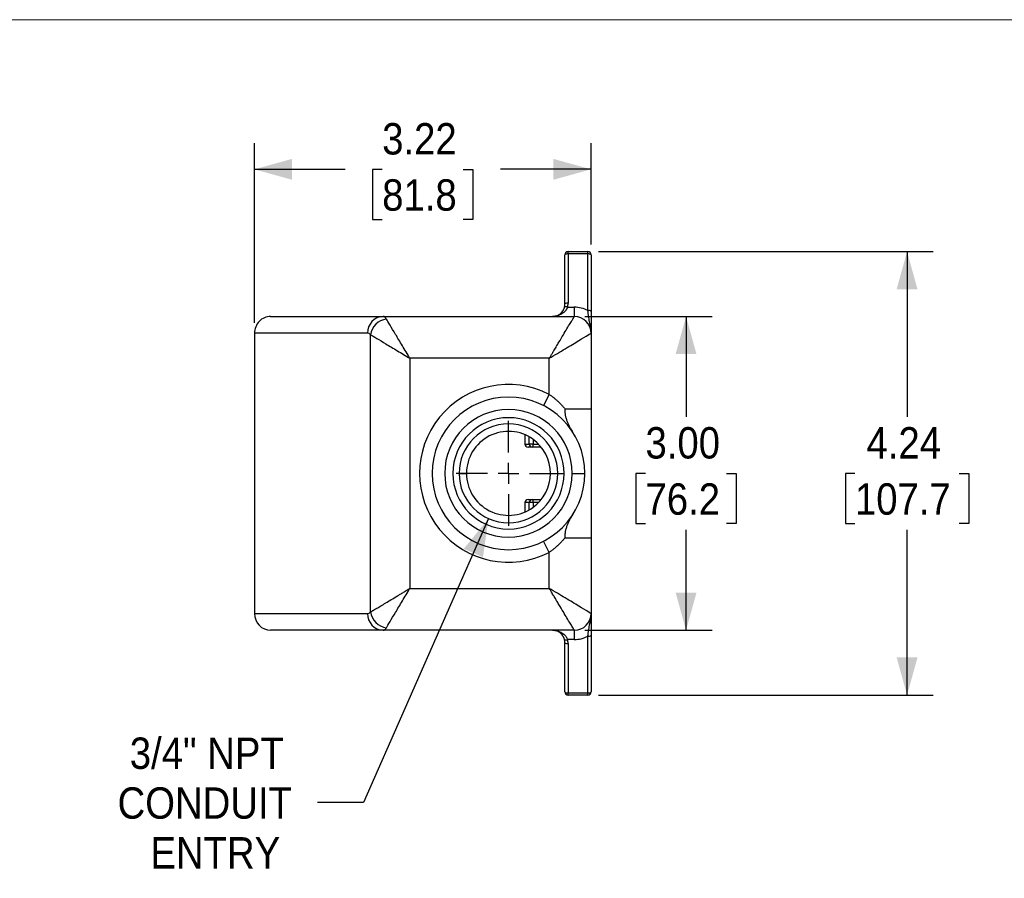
# Model space of a CAD drawing. Header units: inches. Extents: x 0 to 34, y 0 to 22.
# Tile 3 of 5: x 9.4 to 18.8, y 13.8 to 22. Entities that reach past the tile are written whole.
import ezdxf

# ---------------------------------------------------------------- set-up
doc = ezdxf.new("R2010")
doc.units = ezdxf.units.IN
doc.header["$LTSCALE"] = 2
doc.header["$MEASUREMENT"] = 0
doc.linetypes.add('SLD-Center', pattern=[0.75, 0.6, -0.05, 0.05, -0.05])
doc.linetypes.add('SLD-Solid', pattern=[0])
doc.layers.add('CENTER', color=40, linetype='SLD-Center')
doc.layers.add('SLD-DEFPOINTS', color=7, linetype='Continuous')
doc.layers.add('DIMENSIONS', color=140, linetype='SLD-Solid', lineweight=25)
doc.styles.add('SLDTEXTSTYLE0', font='GOTHIC.TTF', dxfattribs={"width": 0.913})
doc.dimstyles.new('SLDDIMSTYLE1', dxfattribs={"dimtxt": 0.3, "dimasz": 0.36, "dimexe": 0, "dimexo": 0.0625, "dimgap": 0.075, "dimtad": 0, "dimtih": 1, "dimtoh": 1, "dimrnd": 1e-09, "dimzin": 12, "dimdsep": 46, "dimtxsty": 'SLDTEXTSTYLE0', "dimsah": 1, "dimcen": 0.09, "dimadec": 0, "dimazin": 3, "dimtfac": 1, "dimtofl": 0, "dimtmove": 0, "dimatfit": 3, "dimfxl": 0, "dimfrac": 2, "dimtolj": 1, "dimtzin": 12, "dimarcsym": 0})
doc.dimstyles.new('SLDDIMSTYLE3', dxfattribs={"dimtxt": 0.3, "dimasz": 0.36, "dimexe": 0, "dimexo": 0.0625, "dimgap": 0.075, "dimtad": 0, "dimtih": 1, "dimtoh": 1, "dimrnd": 1e-09, "dimzin": 4, "dimdsep": 46, "dimtxsty": 'SLDTEXTSTYLE0', "dimsah": 1, "dimcen": 0.09, "dimadec": 0, "dimazin": 1, "dimtfac": 1, "dimtofl": 0, "dimtmove": 0, "dimatfit": 3, "dimfxl": 0, "dimfrac": 2, "dimtolj": 1, "dimtzin": 12, "dimarcsym": 0})
doc.dimstyles.new('SLDDIMSTYLE4', dxfattribs={"dimtxt": 0.3, "dimasz": 0.36, "dimexe": 0, "dimexo": 0.0625, "dimgap": 0.075, "dimtad": 0, "dimtih": 1, "dimtoh": 1, "dimrnd": 1e-09, "dimzin": 12, "dimdsep": 46, "dimtxsty": 'SLDTEXTSTYLE0', "dimsah": 1, "dimcen": 0, "dimadec": 0, "dimazin": 3, "dimtfac": 1, "dimtofl": 0, "dimtmove": 0, "dimatfit": 3, "dimfxl": 0, "dimfrac": 2, "dimtolj": 1, "dimtzin": 12, "dimarcsym": 0})

# ---------------------------------------------------------------- blocks, each defined once
blk = doc.blocks.new('Block2')
at = {"color": 7, "linetype": 'SLD-Solid', "lineweight": 18}
blk.add_line((34, 22), (0, 22), dxfattribs=at)
blk = doc.blocks.new('_D_5')
at = {"layer": 'DIMENSIONS'}
for p, q in [((11.6647, 19.1018), (11.6647, 20.8192)), ((14.8847, 19.8518), (14.8847, 20.8192)), ((11.6647, 20.5692), (12.5323, 20.5692)), ((12.8868, 20.5669), (12.7954, 20.5669)), ((12.7954, 20.5669), (12.7954, 20.0907)), ((13.6627, 20.5669), (13.7541, 20.5669)), ((13.7541, 20.5669), (13.7541, 20.0907)), ((14.8847, 20.5692), (14.0172, 20.5692)), ((12.7954, 20.0907), (12.8868, 20.0907)), ((13.7541, 20.0907), (13.6627, 20.0907))]:
    blk.add_line(p, q, dxfattribs=at)
for points in [[(11.6647, 20.5692), (12.0247, 20.4692), (12.0247, 20.6692)], [(14.8847, 20.5692), (14.5247, 20.6692), (14.5247, 20.4692)]]:
    blk.add_solid(points, dxfattribs=at)
at = {"layer": 'DIMENSIONS', "char_height": 0.3, "attachment_point": 1, "style": 'SLDTEXTSTYLE0'}
for s, insert in [('3.22', (12.8868, 21.0111)), ('81.8', (12.8868, 20.4739))]:
    blk.add_mtext(s, dxfattribs=dict(at, insert=insert))
blk = doc.blocks.new('_D_6')
at = {"layer": 'DIMENSIONS'}
for p, q in [((14.8247, 19.1618), (16.0436, 19.1618)), ((15.7936, 19.1618), (15.7936, 18.2013)), ((15.4056, 17.6595), (15.3142, 17.6595)), ((15.3142, 17.6595), (15.3142, 17.1833)), ((16.1815, 17.6595), (16.2729, 17.6595)), ((16.2729, 17.6595), (16.2729, 17.1833)), ((15.3142, 17.1833), (15.4056, 17.1833)), ((16.2729, 17.1833), (16.1815, 17.1833)), ((15.7936, 16.1618), (15.7936, 17.1224)), ((14.8247, 16.1618), (16.0436, 16.1618))]:
    blk.add_line(p, q, dxfattribs=at)
for points in [[(15.7936, 19.1618), (15.6936, 18.8018), (15.8936, 18.8018)], [(15.7936, 16.1618), (15.8936, 16.5218), (15.6936, 16.5218)]]:
    blk.add_solid(points, dxfattribs=at)
at = {"layer": 'DIMENSIONS', "char_height": 0.3, "attachment_point": 1, "style": 'SLDTEXTSTYLE0'}
for s, insert in [('3.00', (15.4056, 18.1037)), ('76.2', (15.4056, 17.5665))]:
    blk.add_mtext(s, dxfattribs=dict(at, insert=insert))
blk = doc.blocks.new('_D_7')
at = {"layer": 'DIMENSIONS'}
for p, q in [((14.9547, 19.7818), (18.1579, 19.7818)), ((17.9079, 19.7818), (17.9079, 18.2013)), ((17.4092, 17.6595), (17.3178, 17.6595)), ((17.3178, 17.6595), (17.3178, 17.1833)), ((18.4067, 17.6595), (18.4981, 17.6595)), ((18.4981, 17.6595), (18.4981, 17.1833)), ((17.3178, 17.1833), (17.4092, 17.1833)), ((18.4981, 17.1833), (18.4067, 17.1833)), ((17.9079, 15.5418), (17.9079, 17.1224)), ((14.9547, 15.5418), (18.1579, 15.5418))]:
    blk.add_line(p, q, dxfattribs=at)
for points in [[(17.9079, 19.7818), (17.8079, 19.4218), (18.0079, 19.4218)], [(17.9079, 15.5418), (18.0079, 15.9018), (17.8079, 15.9018)]]:
    blk.add_solid(points, dxfattribs=at)
at = {"layer": 'DIMENSIONS', "char_height": 0.3, "attachment_point": 1, "style": 'SLDTEXTSTYLE0'}
for s, insert in [('4.24', (17.52, 18.1037)), ('107.7', (17.4092, 17.5665))]:
    blk.add_mtext(s, dxfattribs=dict(at, insert=insert))
blk = doc.blocks.new('_D_8')
at = {"layer": 'DIMENSIONS'}
for p, q in [((13.9042, 17.2298), (12.7068, 14.5144)), ((12.7068, 14.5144), (12.2693, 14.5144))]:
    blk.add_line(p, q, dxfattribs=at)
blk.add_solid([(13.9042, 17.2298), (13.6675, 16.9408), (13.8505, 16.8601)], dxfattribs=at)
at = {"layer": 'DIMENSIONS', "char_height": 0.3, "attachment_point": 1, "style": 'SLDTEXTSTYLE0'}
for s, insert in [('3/4" NPT', (10.472, 15.1357)), ('CONDUIT', (10.3555, 14.6595)), ('ENTRY', (10.6697, 14.1832))]:
    blk.add_mtext(s, dxfattribs=dict(at, insert=insert))
blk = doc.blocks.new('SW_CENTERMARKSYMBOL_0')
at = {"layer": 'CENTER', "color": 0}
for p, q in [((0, 0.2), (0, 0.5015)), ((0, 0), (0, 0.1)), ((-0.2, 0), (-0.5015, 0)), ((0, 0), (-0.1, 0)), ((0, 0), (0, -0.1)), ((0, 0), (0.1, 0)), ((0.2, 0), (0.5015, 0)), ((0, -0.2), (0, -0.5015))]:
    blk.add_line(p, q, dxfattribs=at)

msp = doc.modelspace()

# ---------------------------------------------------------------- linework, layer by layer
for p, q in [((14.664747, 19.759596), (14.664747, 19.781831)), ((14.664747, 19.781831), (14.854747, 19.781831)), ((14.854747, 19.759596), (14.854747, 19.781831)), ((14.634747, 19.281831), (14.634747, 19.751831)), ((14.854747, 19.759596), (14.664747, 19.759596)), ((14.664747, 19.759596), (14.664747, 19.289596)), ((14.854747, 19.218765), (14.854747, 19.759596)), ((14.884747, 19.751831), (14.884747, 19.211)), ((14.659636, 19.250773), (14.724747, 19.250773)), ((14.724747, 19.250773), (14.724747, 19.161831)), ((11.819885, 19.161831), (12.896884, 19.161831)), ((12.896884, 19.161831), (14.724747, 19.161831)), ((11.664747, 19.001831), (11.664747, 16.321831)), ((12.746533, 19.001831), (11.664747, 19.001831)), ((12.77641, 16.336305), (12.77641, 18.987358)), ((14.884747, 19.001831), (14.884747, 18.278921)), ((14.484747, 18.761831), (13.152287, 18.761831)), ((13.152287, 18.761831), (13.152287, 16.561831)), ((14.484747, 18.41708), (14.484747, 18.761831)), ((14.484747, 18.41708), (14.429688, 18.310456)), ((14.634401, 18.278921), (14.884747, 18.278921)), ((14.252856, 18.030889), (14.252856, 17.941831)), ((14.294267, 17.941831), (14.294267, 18.010247)), ((14.252856, 17.941831), (14.294267, 17.941831)), ((14.323245, 17.911831), (14.281834, 17.911831)), ((14.33101, 17.941831), (14.294267, 17.941831)), ((14.408916, 17.911831), (14.323245, 17.911831)), ((14.33101, 17.986457), (14.33101, 17.941831)), ((14.33101, 17.941831), (14.3825, 17.941831)), ((13.622597, 17.661831), (13.693247, 17.661831)), ((14.566897, 17.661831), (14.626897, 17.661831)), ((14.704747, 17.661831), (14.824747, 17.661831)), ((14.294267, 17.381831), (14.252856, 17.381831)), ((14.252856, 17.381831), (14.252856, 17.292774)), ((14.281834, 17.411831), (14.323245, 17.411831)), ((14.33101, 17.381831), (14.294267, 17.381831)), ((14.294267, 17.313415), (14.294267, 17.381831)), ((14.323245, 17.411831), (14.408916, 17.411831)), ((14.33101, 17.381831), (14.33101, 17.337205)), ((14.3825, 17.381831), (14.33101, 17.381831)), ((14.484747, 16.906583), (14.429688, 17.013206)), ((14.634401, 17.044741), (14.884747, 17.044741)), ((14.884747, 17.044741), (14.884747, 16.321831)), ((14.484747, 16.561831), (14.484747, 16.906583)), ((13.152287, 16.561831), (14.484747, 16.561831)), ((11.664747, 16.321831), (12.746533, 16.321831)), ((12.896884, 16.161831), (11.819885, 16.161831)), ((14.724747, 16.161831), (12.896884, 16.161831)), ((14.724747, 16.161831), (14.724747, 16.07289)), ((14.884747, 16.112662), (14.884747, 15.571831)), ((14.634747, 15.571831), (14.634747, 16.041831)), ((14.724747, 16.07289), (14.659636, 16.07289)), ((14.664747, 16.034067), (14.664747, 15.564067)), ((14.854747, 15.564067), (14.854747, 16.104898)), ((14.664747, 15.564067), (14.854747, 15.564067)), ((14.664747, 15.541831), (14.664747, 15.564067)), ((14.854747, 15.541831), (14.664747, 15.541831)), ((14.854747, 15.541831), (14.854747, 15.564067))]:
    msp.add_line(p, q)
for centre, radius, start, end in [((14.664747, 19.751831), 0.03, 90, 180), ((14.854747, 19.751831), 0.03, 0, 90), ((14.657749, 19.724795), 0.035498, 78.6309455, 130.3906919), ((14.861744, 19.724795), 0.035498, 49.6093081, 101.3690545), ((14.645147, 19.220447), 0.03361, 64.4630034, 115.5369966), ((14.657749, 19.254795), 0.035498, 78.6309455, 130.3906919), ((14.514747, 19.289596), 0.15, 345, 0), ((14.724747, 18.970773), 0.28, 62.3359955, 90), ((14.861744, 19.183964), 0.035498, 49.6093081, 101.3690545), ((12.901864, 19.00651), 0.155401, 91.8362068, 181.7254354), ((12.949465, 18.964653), 0.174539, 97.4744495, 172.5255505), ((14.724747, 19.001831), 0.16, 0, 90), ((14.094747, 17.661831), 0.85, 62.688782, 297.311218), ((14.094747, 17.661831), 0.73, 0, 180), ((14.094747, 17.661831), 0.61, 0, 180), ((14.094747, 17.661831), 0.53215, 0, 180), ((14.094747, 17.661831), 0.47215, 0, 180), ((14.094747, 17.661831), 0.4015, 54.2613687, 180), ((14.282354, 17.941329), 0.029502, 179.0242395, 268.9898149), ((14.323765, 17.941329), 0.029502, 179.0242395, 268.9898149), ((14.296209, 17.934834), 0.035498, 319.6093081, 11.3690545), ((14.094747, 17.661831), 0.4015, 305.7386313, 54.2613687), ((14.094747, 17.661831), 0.73, 180, 0), ((14.094747, 17.661831), 0.61, 180, 0), ((14.094747, 17.661831), 0.53215, 180, 0), ((14.094747, 17.661831), 0.47215, 180, 0), ((14.094747, 17.661831), 0.4015, 180, 305.7386313), ((14.282354, 17.382334), 0.029502, 91.0101851, 180.9757605), ((14.323765, 17.382334), 0.029502, 91.0101851, 180.9757605), ((14.296209, 17.388829), 0.035498, 348.6309455, 40.3906919), ((12.901864, 16.317152), 0.155401, 178.2745646, 268.1637932), ((12.949465, 16.35901), 0.174539, 187.4744495, 262.5255505), ((14.724747, 16.321831), 0.16, 270, 0), ((14.861744, 16.139699), 0.035498, 258.6309455, 310.3906919), ((14.645147, 16.103216), 0.03361, 244.4630034, 295.5369966), ((14.657749, 16.068868), 0.035498, 229.6093081, 281.3690545), ((14.514747, 16.034067), 0.15, 0, 15), ((14.724747, 16.35289), 0.28, 270, 297.6640045), ((14.657749, 15.598868), 0.035498, 229.6093081, 281.3690545), ((14.664747, 15.571831), 0.03, 180, 270), ((14.861744, 15.598868), 0.035498, 258.6309455, 310.3906919), ((14.854747, 15.571831), 0.03, 270, 0)]:
    msp.add_arc(centre, radius, start, end)
for centre, major_axis, ratio, start_param, end_param in [((11.819885, 19.001831), (0, 0.16), 0.96961551, 0, 1.57079633), ((12.746533, 18.761831), (0, 0.24), 0.36397023, 5.93411946, 6.28318531), ((11.819885, 16.321831), (0, 0.16), 0.96961551, 1.57079633, 3.14159265), ((12.746533, 16.561831), (0, 0.24), 0.36397023, 3.14159265, 3.4906585)]:
    msp.add_ellipse(centre, major_axis=major_axis, ratio=ratio, start_param=start_param, end_param=end_param)
for points, knots in [([(14.659636, 19.250773), (14.659011, 19.249005), (14.657746, 19.245423), (14.655478, 19.240196), (14.652913, 19.23501), (14.650024, 19.229893), (14.64682, 19.224855), (14.643298, 19.219909), (14.63629, 19.211076), (14.624226, 19.199031), (14.606359, 19.186157), (14.58561, 19.175471), (14.567295, 19.169099), (14.551377, 19.165325), (14.54005, 19.163439), (14.527668, 19.16211), (14.519511, 19.161934), (14.514747, 19.161831)], [0, 0, 0, 0, 0.02689878, 0.05448896, 0.08283092, 0.11198037, 0.14198852, 0.17290231, 0.20476468, 0.31655458, 0.44314666, 0.56779933, 0.71258505, 0.77954075, 0.85512412, 0.91537888, 1, 1, 1, 1]), ([(14.514747, 19.161831), (14.516791, 19.161861), (14.520604, 19.161917), (14.525908, 19.16232), (14.530379, 19.16283), (14.536469, 19.16374), (14.544054, 19.165327), (14.55678, 19.169098), (14.571459, 19.175471), (14.588027, 19.186156), (14.602344, 19.199031), (14.612806, 19.212111), (14.619732, 19.22342), (14.62417, 19.232273), (14.62788, 19.241316), (14.629746, 19.24767), (14.630658, 19.250773)], [0, 0, 0, 0, 0.045359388, 0.084628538, 0.117807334, 0.144895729, 0.220474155, 0.287441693, 0.432226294, 0.55689313, 0.683483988, 0.795286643, 0.850407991, 0.902724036, 0.952489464, 1, 1, 1, 1]), ([(14.630658, 19.250773), (14.63114, 19.25268), (14.632211, 19.256918), (14.633491, 19.264009), (14.63453, 19.272459), (14.634671, 19.278562), (14.634747, 19.281831)], [0, 0, 0, 0, 0.18751966, 0.41669606, 0.68752488, 1, 1, 1, 1]), ([(14.884747, 19.001831), (14.884718, 19.005119), (14.884667, 19.011056), (14.884329, 19.019014), (14.883791, 19.027908), (14.882935, 19.0379), (14.881039, 19.05431), (14.877922, 19.074273), (14.871669, 19.107592), (14.864724, 19.143199), (14.859357, 19.179329), (14.85695, 19.198677), (14.855824, 19.208612), (14.85528, 19.213658), (14.855011, 19.216203), (14.854861, 19.217663), (14.854782, 19.218393), (14.854742, 19.218757)], [0, 0, 0, 0, 0.05172007, 0.09341226, 0.12506008, 0.19115735, 0.24998895, 0.38063323, 0.49949393, 0.74852372, 0.87432221, 0.93699057, 0.96842367, 0.98419798, 0.99210431, 0.9960629, 1, 1, 1, 1]), ([(13.152287, 18.761831), (13.127852, 18.802556), (13.078986, 18.884), (13.034646, 18.957899), (12.994611, 19.024625), (12.976757, 19.054381), (12.947007, 19.103964), (12.935118, 19.12378), (12.926761, 19.137708)], [0, 0, 0, 0, 0.25, 0.5, 0.5, 0.75, 0.75, 1, 1, 1, 1]), ([(14.484747, 18.761831), (14.48728, 18.766055), (14.492183, 18.77423), (14.499283, 18.786076), (14.505885, 18.797087), (14.511987, 18.80726), (14.517591, 18.816595), (14.522696, 18.825094), (14.527302, 18.832761), (14.538305, 18.851089), (14.554844, 18.878681), (14.584953, 18.928816), (14.619028, 18.985758), (14.655827, 19.046915), (14.685356, 19.096256), (14.702657, 19.125006), (14.711427, 19.139637), (14.715534, 19.146494), (14.718893, 19.152101), (14.72151, 19.156463), (14.723366, 19.159548), (14.72453, 19.161475), (14.724675, 19.161713), (14.724747, 19.161831)], [0, 0, 0, 0, 0.02170008, 0.04199589, 0.06088742, 0.07837468, 0.09445765, 0.10913635, 0.12241078, 0.13428097, 0.20456022, 0.26719279, 0.40374649, 0.52441497, 0.6502685, 0.7673046, 0.80137493, 0.83511278, 0.86855115, 0.90172396, 0.93466595, 0.9674126, 1, 1, 1, 1]), ([(14.884747, 19.211), (14.884747, 19.198552), (14.884747, 19.186676), (14.884747, 19.163854), (14.884747, 19.152855), (14.884747, 19.131791), (14.884747, 19.1219), (14.884747, 19.103333), (14.884747, 19.094604), (14.884747, 19.077984), (14.884747, 19.07009), (14.884747, 19.055076), (14.884747, 19.047955), (14.884747, 19.034211), (14.884747, 19.027588), (14.884747, 19.014587), (14.884747, 19.00817), (14.884747, 19.001831)], [0, 0, 0, 0, 0.125, 0.125, 0.25, 0.25, 0.375, 0.375, 0.5, 0.5, 0.625, 0.625, 0.75, 0.75, 0.875, 0.875, 1, 1, 1, 1]), ([(12.77641, 18.987358), (12.790338, 18.979), (12.810154, 18.967111), (12.859737, 18.937361), (12.889493, 18.919507), (12.956219, 18.879472), (13.030118, 18.835133), (13.111562, 18.786266), (13.152287, 18.761831)], [0, 0, 0, 0, 0.25, 0.25, 0.5, 0.5, 0.75, 1, 1, 1, 1]), ([(14.484747, 18.761831), (14.537107, 18.793247), (14.589443, 18.824649), (14.686197, 18.882702), (14.730565, 18.909322), (14.804613, 18.953751), (14.834259, 18.971539), (14.874338, 18.995586), (14.884747, 19.001831), (14.884747, 19.001831)], [0, 0, 0, 0, 0.25, 0.25, 0.5, 0.5, 0.75, 0.75, 1, 1, 1, 1]), ([(14.484747, 18.41708), (14.488244, 18.414701), (14.495277, 18.409919), (14.505691, 18.402434), (14.516067, 18.394675), (14.526386, 18.386622), (14.536643, 18.37828), (14.546833, 18.369647), (14.556948, 18.360724), (14.566983, 18.351511), (14.576931, 18.342008), (14.586787, 18.332214), (14.596544, 18.322131), (14.606198, 18.311758), (14.615739, 18.301092), (14.625182, 18.290146), (14.631315, 18.282679), (14.634401, 18.278921)], [0, 0, 0, 0, 0.061290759, 0.123253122, 0.18591168, 0.249290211, 0.313411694, 0.378298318, 0.443971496, 0.510451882, 0.577759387, 0.645913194, 0.714931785, 0.784832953, 0.855633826, 0.927350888, 1, 1, 1, 1]), ([(14.634401, 18.278921), (14.634256, 18.276477), (14.633957, 18.271464), (14.633828, 18.263742), (14.633956, 18.255623), (14.634493, 18.245312), (14.635816, 18.232007), (14.63818, 18.217326), (14.641599, 18.201518), (14.647099, 18.181509), (14.656046, 18.15639), (14.668657, 18.128147), (14.680605, 18.105173), (14.690775, 18.087065), (14.698668, 18.073555), (14.706758, 18.060122), (14.712277, 18.051188), (14.715045, 18.046708)], [0, 0, 0, 0, 0.0291537, 0.05980499, 0.0920844, 0.12612655, 0.18332744, 0.25242839, 0.30503135, 0.3784692, 0.50303478, 0.62691308, 0.75075157, 0.81323785, 0.87501648, 0.93732458, 1, 1, 1, 1]), ([(14.884747, 18.278921), (14.884747, 18.260446), (14.884747, 18.242184), (14.884747, 18.224021), (14.884747, 18.215264), (14.884747, 18.206529), (14.884747, 18.197805), (14.884747, 18.184302), (14.884747, 18.170822), (14.884747, 18.15746), (14.884747, 18.144173), (14.884747, 18.131003), (14.884747, 18.11786), (14.884747, 18.117717), (14.884747, 18.117575), (14.884747, 18.117433), (14.884747, 18.098348), (14.884747, 18.079356), (14.884747, 18.060599), (14.884747, 18.053936), (14.884747, 18.047301), (14.884747, 18.040702), (14.884747, 18.040206), (14.884747, 18.039709), (14.884747, 18.039213), (14.884747, 18.01434), (14.884747, 17.989895), (14.884747, 17.965728), (14.884747, 17.964975), (14.884747, 17.964223), (14.884747, 17.96347), (14.884747, 17.939499), (14.884747, 17.915798), (14.884747, 17.892153), (14.884747, 17.891235), (14.884747, 17.890317), (14.884747, 17.8894), (14.884747, 17.865917), (14.884747, 17.842477), (14.884747, 17.818732), (14.884747, 17.817644), (14.884747, 17.816556), (14.884747, 17.815467), (14.884747, 17.804167), (14.884747, 17.792822), (14.884747, 17.78133), (14.884747, 17.775024), (14.884747, 17.768675), (14.884747, 17.76225), (14.884747, 17.75584), (14.884747, 17.749355), (14.884747, 17.742827), (14.884747, 17.741583), (14.884747, 17.740337), (14.884747, 17.739089), (14.884747, 17.730025), (14.884747, 17.720771), (14.884747, 17.711465), (14.884747, 17.708759), (14.884747, 17.706049), (14.884747, 17.703339), (14.884747, 17.701842), (14.884747, 17.700344), (14.884747, 17.698847), (14.884747, 17.693658), (14.884747, 17.688467), (14.884747, 17.683275), (14.884747, 17.67651), (14.884747, 17.669744), (14.884747, 17.662966), (14.884747, 17.661381), (14.884747, 17.659795), (14.884747, 17.65821), (14.884747, 17.652976), (14.884747, 17.647716), (14.884747, 17.642472), (14.884747, 17.63572), (14.884747, 17.628994), (14.884747, 17.62225), (14.884747, 17.62066), (14.884747, 17.619069), (14.884747, 17.617477), (14.884747, 17.605667), (14.884747, 17.594074), (14.884747, 17.582723), (14.884747, 17.581009), (14.884747, 17.579301), (14.884747, 17.577598), (14.884747, 17.566285), (14.884747, 17.555144), (14.884747, 17.544166), (14.884747, 17.531476), (14.884747, 17.519004), (14.884747, 17.506597), (14.884747, 17.505111), (14.884747, 17.503625), (14.884747, 17.502141), (14.884747, 17.478882), (14.884747, 17.455918), (14.884747, 17.432901), (14.884747, 17.431576), (14.884747, 17.43025), (14.884747, 17.428924), (14.884747, 17.405755), (14.884747, 17.382525), (14.884747, 17.359035), (14.884747, 17.357839), (14.884747, 17.356641), (14.884747, 17.355443), (14.884747, 17.334575), (14.884747, 17.313466), (14.884747, 17.292188), (14.884747, 17.289273), (14.884747, 17.286355), (14.884747, 17.283433), (14.884747, 17.282424), (14.884747, 17.281414), (14.884747, 17.280404), (14.884747, 17.268576), (14.884747, 17.256675), (14.884747, 17.244731), (14.884747, 17.231763), (14.884747, 17.218746), (14.884747, 17.205631), (14.884747, 17.205021), (14.884747, 17.20441), (14.884747, 17.203799), (14.884747, 17.178204), (14.884747, 17.152364), (14.884747, 17.126154), (14.884747, 17.112783), (14.884747, 17.099315), (14.884747, 17.085701), (14.884747, 17.072157), (14.884747, 17.058468), (14.884747, 17.044741)], [0, 0, 0, 0, 0.04196829, 0.04196829, 0.04196829, 0.06220313, 0.06220313, 0.06220313, 0.09352134, 0.09352134, 0.09352134, 0.12466309, 0.12466309, 0.12466309, 0.125, 0.125, 0.125, 0.17022343, 0.17022343, 0.17022343, 0.18629061, 0.18629061, 0.18629061, 0.1875, 0.1875, 0.1875, 0.2481118, 0.2481118, 0.2481118, 0.25, 0.25, 0.25, 0.31016483, 0.31016483, 0.31016483, 0.3125, 0.3125, 0.3125, 0.37226196, 0.37226196, 0.37226196, 0.375, 0.375, 0.375, 0.40340314, 0.40340314, 0.40340314, 0.41898663, 0.41898663, 0.41898663, 0.43453605, 0.43453605, 0.43453605, 0.4375, 0.4375, 0.4375, 0.45903188, 0.45903188, 0.45903188, 0.465292, 0.465292, 0.465292, 0.46875, 0.46875, 0.46875, 0.48073388, 0.48073388, 0.48073388, 0.49634773, 0.49634773, 0.49634773, 0.5, 0.5, 0.5, 0.5120609, 0.5120609, 0.5120609, 0.52758886, 0.52758886, 0.52758886, 0.53125, 0.53125, 0.53125, 0.55840025, 0.55840025, 0.55840025, 0.5625, 0.5625, 0.5625, 0.58974158, 0.58974158, 0.58974158, 0.62122827, 0.62122827, 0.62122827, 0.625, 0.625, 0.625, 0.68409695, 0.68409695, 0.68409695, 0.6875, 0.6875, 0.6875, 0.74697005, 0.74697005, 0.74697005, 0.75, 0.75, 0.75, 0.80277165, 0.80277165, 0.80277165, 0.81000169, 0.81000169, 0.81000169, 0.8125, 0.8125, 0.8125, 0.84175643, 0.84175643, 0.84175643, 0.87352099, 0.87352099, 0.87352099, 0.875, 0.875, 0.875, 0.93695186, 0.93695186, 0.93695186, 0.96855743, 0.96855743, 0.96855743, 1, 1, 1, 1]), ([(14.715045, 17.276954), (14.712278, 17.272474), (14.706759, 17.26354), (14.698668, 17.250107), (14.690775, 17.236598), (14.680606, 17.218491), (14.668659, 17.195522), (14.658168, 17.172015), (14.650876, 17.152776), (14.645798, 17.137384), (14.64165, 17.122342), (14.638117, 17.106076), (14.635541, 17.090017), (14.634083, 17.073415), (14.633714, 17.058534), (14.634181, 17.049169), (14.634401, 17.044741)], [0, 0, 0, 0, 0.06267526, 0.12498609, 0.18676043, 0.24924493, 0.37306599, 0.49691261, 0.55904619, 0.62145743, 0.69275166, 0.74748823, 0.82229665, 0.88834866, 0.94721276, 1, 1, 1, 1]), ([(14.634401, 17.044741), (14.631094, 17.040718), (14.624526, 17.032727), (14.614394, 17.021033), (14.604151, 17.00966), (14.593778, 16.998624), (14.583289, 16.987919), (14.57269, 16.977548), (14.561987, 16.96751), (14.551189, 16.957805), (14.540301, 16.948433), (14.529333, 16.939395), (14.518293, 16.930688), (14.507185, 16.922319), (14.496034, 16.914265), (14.488494, 16.909134), (14.484747, 16.906583)], [0, 0, 0, 0, 0.07780257, 0.15453646, 0.23022125, 0.30487737, 0.37852608, 0.45118953, 0.5228908, 0.59365389, 0.66350378, 0.73246643, 0.80056883, 0.867839, 0.93430601, 1, 1, 1, 1]), ([(12.77641, 16.336305), (12.777801, 16.33714), (12.780596, 16.338817), (12.785212, 16.341589), (12.790163, 16.344562), (12.795479, 16.347754), (12.801155, 16.351159), (12.80719, 16.35478), (12.813586, 16.358616), (12.820342, 16.362667), (12.827456, 16.366933), (12.844384, 16.377088), (12.874716, 16.395311), (12.921207, 16.423169), (12.974174, 16.455), (13.020783, 16.482921), (13.060888, 16.506998), (13.086051, 16.522085), (13.108632, 16.535646), (13.128921, 16.547819), (13.143995, 16.556858), (13.152287, 16.561831)], [0, 0, 0, 0, 0.02252459, 0.04525884, 0.06820843, 0.09137887, 0.11477552, 0.1384036, 0.16226814, 0.18637407, 0.21072614, 0.23532897, 0.35365901, 0.48134846, 0.6017828, 0.73757589, 0.79926138, 0.86838244, 0.90248099, 0.94635381, 1, 1, 1, 1]), ([(12.926761, 16.185954), (12.935118, 16.199883), (12.947007, 16.219698), (12.976757, 16.269282), (12.994611, 16.299038), (13.034646, 16.365764), (13.078986, 16.439663), (13.127852, 16.521107), (13.152287, 16.561831)], [0, 0, 0, 0, 0.25, 0.25, 0.5, 0.5, 0.75, 1, 1, 1, 1]), ([(14.884747, 16.321831), (14.884747, 16.321831), (14.874338, 16.328077), (14.834259, 16.352124), (14.804613, 16.369911), (14.730565, 16.41434), (14.686197, 16.440961), (14.589443, 16.499014), (14.537107, 16.530415), (14.484747, 16.561831)], [0, 0, 0, 0, 0.25, 0.25, 0.5, 0.5, 0.75, 0.75, 1, 1, 1, 1]), ([(14.724747, 16.161831), (14.724726, 16.161866), (14.724684, 16.161934), (14.724347, 16.16249), (14.72381, 16.16338), (14.723051, 16.164638), (14.722078, 16.166255), (14.720889, 16.168235), (14.719483, 16.170579), (14.71786, 16.173285), (14.716022, 16.176353), (14.713967, 16.179784), (14.711696, 16.183575), (14.709209, 16.187726), (14.70168, 16.200281), (14.685356, 16.227407), (14.655828, 16.276745), (14.619029, 16.337903), (14.584954, 16.394844), (14.554844, 16.444981), (14.536792, 16.475101), (14.522215, 16.499369), (14.511503, 16.517205), (14.498798, 16.538397), (14.489649, 16.553655), (14.484747, 16.561831)], [0, 0, 0, 0, 0.01753049, 0.03510242, 0.05272148, 0.07039332, 0.08812354, 0.10591769, 0.12378125, 0.14171965, 0.15973825, 0.17784232, 0.19603708, 0.21432766, 0.23271912, 0.3497467, 0.47560385, 0.5962635, 0.73282083, 0.79544552, 0.86572997, 0.89086981, 0.92162826, 0.95800511, 1, 1, 1, 1]), ([(14.854742, 16.104905), (14.854782, 16.105269), (14.854861, 16.106), (14.855011, 16.107459), (14.85528, 16.110005), (14.855824, 16.11505), (14.85695, 16.124986), (14.859357, 16.144333), (14.864724, 16.180463), (14.871669, 16.21607), (14.877922, 16.249389), (14.881038, 16.269352), (14.882936, 16.285762), (14.883892, 16.297005), (14.884594, 16.309193), (14.88469, 16.31714), (14.884747, 16.321831)], [0, 0, 0, 0, 0.00393711, 0.0078957, 0.01580204, 0.03157638, 0.06300953, 0.125678, 0.25147669, 0.5005069, 0.61936123, 0.75001229, 0.80883745, 0.87494137, 0.92617636, 1, 1, 1, 1]), ([(14.884747, 16.321831), (14.884747, 16.315493), (14.884747, 16.309076), (14.884747, 16.296075), (14.884747, 16.289452), (14.884747, 16.275708), (14.884747, 16.268587), (14.884747, 16.253572), (14.884747, 16.245679), (14.884747, 16.229059), (14.884747, 16.22033), (14.884747, 16.201762), (14.884747, 16.191872), (14.884747, 16.170808), (14.884747, 16.159809), (14.884747, 16.136987), (14.884747, 16.125111), (14.884747, 16.112662)], [0, 0, 0, 0, 0.125, 0.125, 0.25, 0.25, 0.375, 0.375, 0.5, 0.5, 0.625, 0.625, 0.75, 0.75, 0.875, 0.875, 1, 1, 1, 1]), ([(14.514747, 16.161831), (14.5173, 16.161802), (14.522065, 16.161746), (14.528691, 16.161342), (14.534283, 16.160833), (14.541902, 16.159923), (14.551376, 16.158336), (14.567294, 16.154565), (14.58561, 16.148192), (14.606358, 16.137506), (14.624227, 16.124632), (14.637325, 16.111551), (14.645975, 16.100242), (14.65152, 16.091389), (14.656161, 16.082347), (14.658495, 16.075993), (14.659636, 16.07289)], [0, 0, 0, 0, 0.04535939, 0.08462854, 0.11780733, 0.14489573, 0.22047415, 0.28744169, 0.43222629, 0.55689313, 0.68348399, 0.79528664, 0.85040799, 0.90272404, 0.95248946, 1, 1, 1, 1]), ([(14.630658, 16.07289), (14.630158, 16.074658), (14.629147, 16.078239), (14.627334, 16.083466), (14.625284, 16.088652), (14.622973, 16.093769), (14.620408, 16.098808), (14.617589, 16.103754), (14.61198, 16.112587), (14.602344, 16.124632), (14.588028, 16.137506), (14.571459, 16.148192), (14.556781, 16.154563), (14.544054, 16.158338), (14.534987, 16.160223), (14.525092, 16.161553), (14.518561, 16.161729), (14.514747, 16.161831)], [0, 0, 0, 0, 0.02689878, 0.05448896, 0.08283092, 0.11198037, 0.14198852, 0.17290231, 0.20476468, 0.31655458, 0.44314666, 0.56779933, 0.71258505, 0.77954075, 0.85512412, 0.91537888, 1, 1, 1, 1]), ([(14.634747, 16.041831), (14.634711, 16.044059), (14.634643, 16.048321), (14.634129, 16.054407), (14.63342, 16.059888), (14.632564, 16.064761), (14.631653, 16.069033), (14.630973, 16.071667), (14.630658, 16.07289)], [0, 0, 0, 0, 0.21295363, 0.4073933, 0.58331824, 0.74072785, 0.87962179, 1, 1, 1, 1])]:
    msp.add_open_spline(points, degree=3, knots=knots)
for points in [[(12.926761, 19.137708), (12.91721, 19.153627), (12.907048, 19.161831), (12.896884, 19.161831)], [(12.896884, 16.161831), (12.907048, 16.161831), (12.91721, 16.170036), (12.926761, 16.185954)]]:
    msp.add_open_spline(points, degree=3)

# ---------------------------------------------------------------- block references
at = {"layer": 'CENTER'}
msp.add_blockref('SW_CENTERMARKSYMBOL_0', (14.094747, 17.661831), dxfattribs=at)
at = {"layer": 'SLD-DEFPOINTS'}
msp.add_blockref('Block2', (0, 0), dxfattribs=at)

# ---------------------------------------------------------------- dimensions: what is measured, and where the dimension line sits
at = {"layer": 'DIMENSIONS'}
for base, p1, p2, angle, dimstyle, picture, middle in [((11.664747, 20.569233), (14.884747, 19.751831), (11.664747, 19.001831), 0, 'SLDDIMSTYLE1', '_D_5', (13.274747, 20.569233)), ((17.907919, 15.541831), (14.854747, 19.781831), (14.854747, 15.541831), 90, 'SLDDIMSTYLE1', '_D_7', (17.907919, 17.661831)), ((15.793554, 16.161831), (14.724747, 19.161831), (14.724747, 16.161831), 90, 'SLDDIMSTYLE3', '_D_6', (15.793554, 17.661831))]:
    dim = msp.add_linear_dim(base=base, p1=p1, p2=p2, angle=angle, dimstyle=dimstyle, dxfattribs=at)
    dim.commit()
    dim.dimension.update_dxf_attribs({"geometry": picture, "text_midpoint": middle, "dimtype": 160})
dim = msp.add_radius_dim(center=(14.094747, 17.661831), mpoint=(13.904235, 17.229824), text='3/4" NPT\\PCONDUIT\\PENTRY', dimstyle='SLDDIMSTYLE4', dxfattribs=at)
dim.commit()
dim.dimension.update_dxf_attribs({"geometry": '_D_8', "text_midpoint": (11.249881, 14.514405), "dimtype": 164})

doc.saveas('drawing.dxf')
